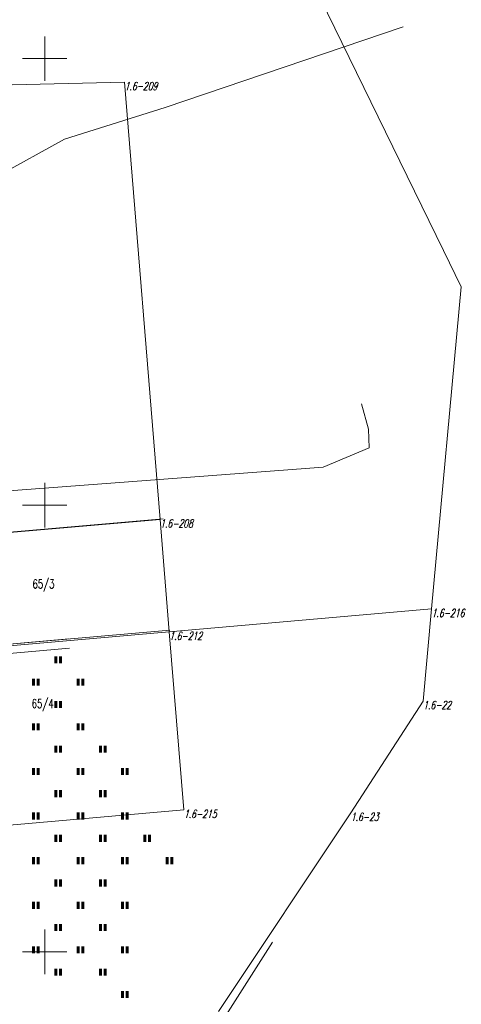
# Model space of a CAD drawing. Header units: metres. Extents: x 7582703 to 7587334, y 6019078 to 6022350.
# Tile 69 of 88: x 7584597 to 7584647, y 6021394 to 6021504. Entities that reach past the tile are written whole.
import ezdxf
from ezdxf.enums import TextEntityAlignment as Align

# ---------------------------------------------------------------- set-up
doc = ezdxf.new("R2010")
doc.units = ezdxf.units.M
doc.header["$MEASUREMENT"] = 0
doc.linetypes.add('EGDE', pattern=[0])
doc.layers.get('0').update_dxf_attribs({"color": 250, "linetype": 'CONTINUOUS', "lineweight": 100})
doc.layers.add('Dzialki', color=7, linetype='EGDE', lineweight=60)
doc.styles.get("Standard").update_dxf_attribs({"font": 'Simplex.SHX', "width": 0.75})

# ---------------------------------------------------------------- blocks, each defined once
blk = doc.blocks.new('1_OTZT')
at = {"linetype": 'Continuous'}
for p, q in [((-0.2625, -0.375), (-0.2625, 0.375)), ((0.2625, -0.375), (0.2625, 0.375))]:
    blk.add_line(p, q, dxfattribs=at)

msp = doc.modelspace()

# ---------------------------------------------------------------- linework, layer by layer
at = {"layer": 'Dzialki', "lineweight": 9}
for p, q in [((7584628.43, 6021511.76), (7584644.72, 6021478.52)), ((7584640.19, 6021503.55), (7584613.49, 6021494.52)), ((7584600, 6021497.5), (7584600, 6021502.5)), ((7584597.5, 6021500), (7584602.5, 6021500)), ((7584608.96, 6021497.38), (7584594.01, 6021497.01)), ((7584608.96, 6021497.38), (7584594.01, 6021497.01)), ((7584612.94, 6021448.41), (7584608.96, 6021497.38)), ((7584612.94, 6021448.41), (7584608.96, 6021497.38)), ((7584613.49, 6021494.52), (7584602.23, 6021491)), ((7584602.23, 6021491), (7584592.32, 6021485.55)), ((7584644.72, 6021478.52), (7584646.7, 6021474.47)), ((7584646.7, 6021474.47), (7584643.37, 6021438.38)), ((7584635.5, 6021461.35), (7584636.28, 6021458.51)), ((7584636.28, 6021458.51), (7584636.36, 6021456.41)), ((7584636.36, 6021456.41), (7584631.2, 6021454.25)), ((7584631.2, 6021454.25), (7584594.98, 6021451.55)), ((7584600, 6021447.5), (7584600, 6021452.5)), ((7584597.5, 6021450), (7584602.5, 6021450)), ((7584613.29, 6021448.48), (7584566.9, 6021444.44)), ((7584612.94, 6021448.41), (7584575.59, 6021445.17)), ((7584613.97, 6021435.81), (7584612.94, 6021448.41)), ((7584613.97, 6021435.81), (7584612.94, 6021448.41)), ((7584643.37, 6021438.38), (7584613.97, 6021435.81)), ((7584643.37, 6021438.38), (7584613.97, 6021435.81)), ((7584642.42, 6021428.07), (7584643.37, 6021438.38)), ((7584567.82, 6021431.98), (7584614.03, 6021436)), ((7584576.62, 6021432.57), (7584613.97, 6021435.81)), ((7584615.6, 6021415.88), (7584613.97, 6021435.81)), ((7584602.7, 6021435.02), (7584567.82, 6021431.98)), ((7584568.71, 6021431.09), (7584602.78, 6021433.98)), ((7584568.71, 6021431.09), (7584602.78, 6021433.98)), ((7584634.3, 6021415.55), (7584642.42, 6021428.07)), ((7584578.27, 6021412.64), (7584615.6, 6021415.88)), ((7584619.47, 6021393.31), (7584634.3, 6021415.55)), ((7584600, 6021397.5), (7584600, 6021402.5)), ((7584625.55, 6021401.06), (7584619.77, 6021392.05)), ((7584597.5, 6021400), (7584602.5, 6021400))]:
    msp.add_line(p, q, dxfattribs=at)

# ---------------------------------------------------------------- block references
for p in [(7584601.5, 6021432.7), (7584599, 6021430.2), (7584604, 6021430.2), (7584601.5, 6021427.7), (7584599, 6021425.2), (7584604, 6021425.2), (7584601.5, 6021422.7), (7584606.5, 6021422.7), (7584599, 6021420.2), (7584604, 6021420.2), (7584609, 6021420.2), (7584601.5, 6021417.7), (7584606.5, 6021417.7), (7584599, 6021415.2), (7584604, 6021415.2), (7584609, 6021415.2), (7584601.5, 6021412.7), (7584606.5, 6021412.7), (7584611.5, 6021412.7), (7584599, 6021410.2), (7584604, 6021410.2), (7584609, 6021410.2), (7584614, 6021410.2), (7584601.5, 6021407.7), (7584606.5, 6021407.7), (7584599, 6021405.2), (7584604, 6021405.2), (7584609, 6021405.2), (7584601.5, 6021402.7), (7584606.5, 6021402.7), (7584599, 6021400.2), (7584604, 6021400.2), (7584609, 6021400.2), (7584601.5, 6021397.7), (7584606.5, 6021397.7), (7584609, 6021395.2)]:
    msp.add_blockref('1_OTZT', p, dxfattribs=at)

# ---------------------------------------------------------------- texts
at = {"layer": 'Dzialki', "lineweight": 9, "oblique": 15, "width": 0.7}
for s, p in [('1.6-209', (7584608.96, 6021497.38)), ('1.6-208', (7584612.94, 6021448.41)), ('1.6-216', (7584643.37, 6021438.38)), ('1.6-212', (7584613.97, 6021435.81)), ('1.6-22', (7584642.42, 6021428.07)), ('1.6-215', (7584615.6, 6021415.88)), ('1.6-23', (7584634.3, 6021415.55))]:
    msp.add_text(s, height=0.9, dxfattribs=at).set_placement(p, align=Align.TOP_LEFT)
at = {"layer": 'Dzialki', "lineweight": 9, "width": 0.7}
msp.add_text('65/3', height=1, dxfattribs=at).set_placement((7584601.1, 6021440.69), align=Align.RIGHT)
msp.add_text('65/4', height=1, dxfattribs=at).set_placement((7584598.54, 6021428.29), align=Align.TOP_LEFT)

doc.saveas('drawing.dxf')
